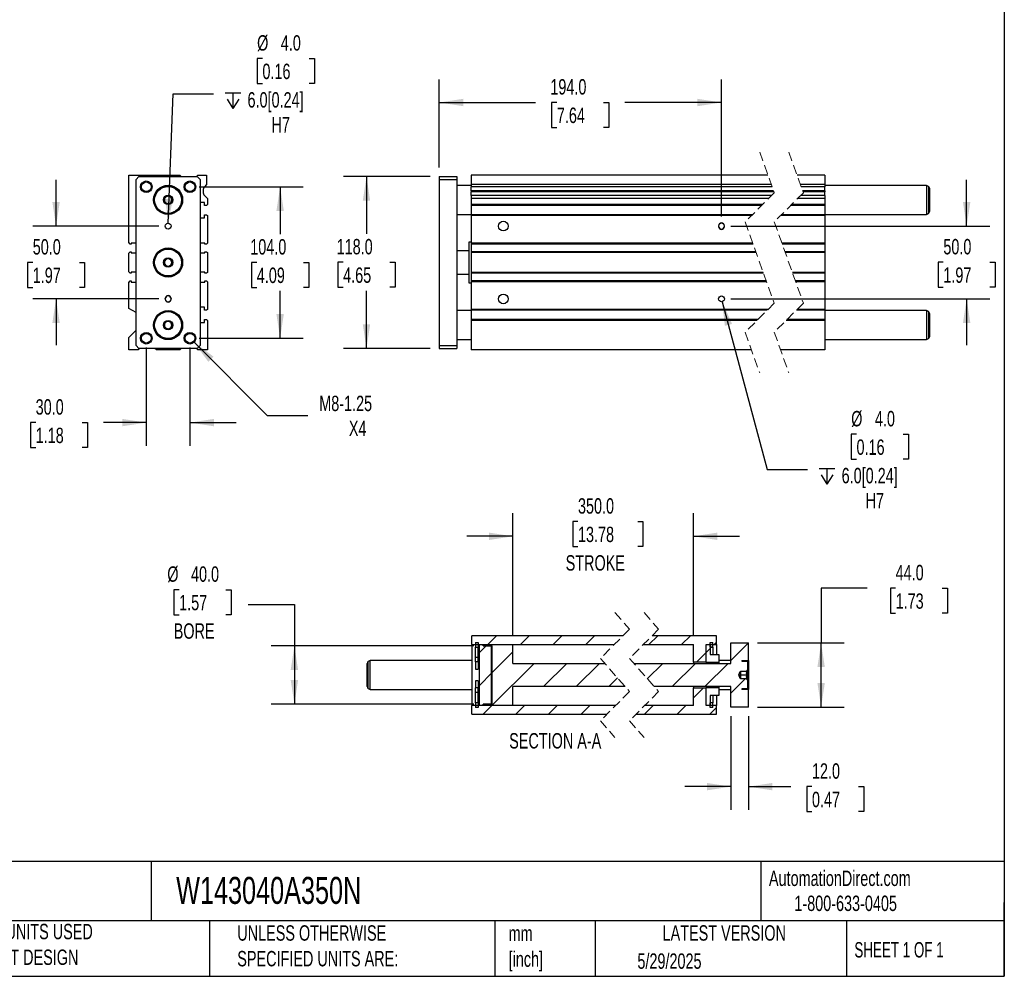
# Model space of a CAD drawing. Header units: millimetres. Extents: x 32 to 1365, y 32 to 1048.
# Tile 3 of 4: x 688 to 1365, y 32 to 689. Entities that reach past the tile are written whole.
import ezdxf

# ---------------------------------------------------------------- set-up
doc = ezdxf.new("R2010")
doc.units = ezdxf.units.MM
doc.header["$LTSCALE"] = 5
doc.linetypes.add('SLD-Dashed', pattern=[1.905, 1.27, -0.635])
doc.linetypes.add('SLD-Solid', pattern=[0])
doc.layers.add('DIMENSIONS', color=140, linetype='SLD-Solid', lineweight=25)
doc.layers.add('TEXT', color=140, linetype='SLD-Solid', lineweight=25)
doc.layers.add('HATCH', color=6, linetype='SLD-Solid')
doc.styles.add('SLDTEXTSTYLE0', font='TXT', dxfattribs={"width": 0.7})
doc.styles.add('SLDTEXTSTYLE1', font='TXT', dxfattribs={"width": 0.65})
doc.dimstyles.new('SLDDIMSTYLE0', dxfattribs={"dimtxt": 10.790039, "dimasz": 16.51, "dimexe": 0, "dimexo": 0.0625, "dimgap": 2.69751, "dimtad": 0, "dimtih": 1, "dimtoh": 1, "dimrnd": 1e-09, "dimzin": 4, "dimdsep": 46, "dimtxsty": 'SLDTEXTSTYLE0', "dimsah": 1, "dimcen": 0.09, "dimadec": 0, "dimazin": 1, "dimtfac": 1, "dimtmove": 0, "dimatfit": 0, "dimfxl": 0, "dimfrac": 2, "dimtolj": 1, "dimtzin": 12, "dimarcsym": 0})
doc.dimstyles.new('SLDDIMSTYLE2', dxfattribs={"dimtxt": 10.790039, "dimasz": 16.51, "dimexe": 0, "dimexo": 0.0625, "dimgap": 2.69751, "dimtad": 0, "dimtih": 1, "dimtoh": 1, "dimrnd": 1e-09, "dimzin": 4, "dimdsep": 46, "dimtxsty": 'SLDTEXTSTYLE0', "dimsah": 1, "dimcen": 0.09, "dimadec": 0, "dimazin": 1, "dimtfac": 1, "dimtofl": 0, "dimtmove": 0, "dimatfit": 3, "dimfxl": 0, "dimfrac": 2, "dimtolj": 1, "dimtzin": 12, "dimarcsym": 0})
doc.dimstyles.new('SLDDIMSTYLE3', dxfattribs={"dimtxt": 10.790039, "dimasz": 16.51, "dimexe": 0, "dimexo": 0.0625, "dimgap": 2.69751, "dimtad": 0, "dimtih": 1, "dimtoh": 1, "dimrnd": 1e-09, "dimzin": 12, "dimdsep": 46, "dimtxsty": 'SLDTEXTSTYLE0', "dimsah": 1, "dimcen": 0, "dimadec": 0, "dimazin": 3, "dimtfac": 1, "dimtofl": 0, "dimtmove": 0, "dimatfit": 3, "dimfxl": 0, "dimfrac": 2, "dimtolj": 1, "dimtzin": 12, "dimarcsym": 0})
doc.dimstyles.new('SLDDIMSTYLE4', dxfattribs={"dimtxt": 10.790039, "dimasz": 16.51, "dimexe": 0, "dimexo": 0.0625, "dimgap": 2.69751, "dimtad": 0, "dimtih": 1, "dimtoh": 1, "dimrnd": 1e-09, "dimzin": 4, "dimdsep": 46, "dimtxsty": 'SLDTEXTSTYLE0', "dimsah": 1, "dimcen": 0, "dimadec": 0, "dimazin": 1, "dimtfac": 1, "dimtofl": 0, "dimtmove": 0, "dimatfit": 3, "dimfxl": 0, "dimfrac": 2, "dimtolj": 1, "dimtzin": 12, "dimarcsym": 0})

# ---------------------------------------------------------------- blocks, each defined once
blk = doc.blocks.new('_D_10')
at = {"layer": 'DIMENSIONS'}
for p, q in [((713.49, 547.16), (713.49, 578.91)), ((784.14, 547.16), (697.61, 547.16)), ((697.46, 522.16), (693.83, 522.16)), ((693.83, 522.16), (693.83, 505.01)), ((729.52, 522.16), (733.14, 522.16)), ((733.14, 522.16), (733.14, 505.01)), ((693.83, 505.01), (697.46, 505.01)), ((733.14, 505.01), (729.52, 505.01)), ((784.14, 497.16), (697.61, 497.16)), ((713.49, 497.16), (713.49, 465.41))]:
    blk.add_line(p, q, dxfattribs=at)
for points in [[(713.49, 547.16), (716.03, 563.67), (710.95, 563.67)], [(713.49, 497.16), (710.95, 480.65), (716.03, 480.65)]]:
    blk.add_solid(points, dxfattribs=at)
at = {"layer": 'DIMENSIONS', "char_height": 10.583, "attachment_point": 1, "style": 'SLDTEXTSTYLE0'}
for s, insert in [('50.0', (697.46, 538.22)), ('1.97', (697.46, 518.65))]:
    blk.add_mtext(s, dxfattribs=dict(at, insert=insert))
blk = doc.blocks.new('_D_11')
at = {"layer": 'DIMENSIONS'}
for p, q in [((811.84, 574.16), (883.36, 574.16)), ((867.49, 574.16), (867.49, 541.72)), ((851.46, 522.16), (847.83, 522.16)), ((847.83, 522.16), (847.83, 505.01)), ((883.52, 522.16), (887.14, 522.16)), ((887.14, 522.16), (887.14, 505.01)), ((847.83, 505.01), (851.46, 505.01)), ((867.49, 470.16), (867.49, 502.59)), ((887.14, 505.01), (883.52, 505.01)), ((811.84, 470.16), (883.36, 470.16))]:
    blk.add_line(p, q, dxfattribs=at)
for points in [[(867.49, 574.16), (864.95, 557.65), (870.03, 557.65)], [(867.49, 470.16), (870.03, 486.67), (864.95, 486.67)]]:
    blk.add_solid(points, dxfattribs=at)
at = {"layer": 'DIMENSIONS', "char_height": 10.583, "attachment_point": 1, "style": 'SLDTEXTSTYLE0'}
for s, insert in [('104.0', (846.97, 538.22)), ('4.09', (851.46, 518.65))]:
    blk.add_mtext(s, dxfattribs=dict(at, insert=insert))
blk = doc.blocks.new('SW_SYMBOL_HOLE_DEPTH')
at = {"layer": 'DIMENSIONS', "color": 0}
for p, q in [((0, 4375), (4000, 4375)), ((500, 2775), (2000, 375)), ((2000, 4375), (2000, 375)), ((3500, 2775), (2000, 375))]:
    blk.add_line(p, q, dxfattribs=at)
blk = doc.blocks.new('_D_12')
at = {"layer": 'DIMENSIONS'}
for p, q in [((855.33, 662.27), (851.7, 662.27)), ((851.7, 662.27), (851.7, 645.12)), ((887.39, 662.27), (891.01, 662.27)), ((891.01, 662.27), (891.01, 645.12)), ((851.7, 645.12), (855.33, 645.12)), ((891.01, 645.12), (887.39, 645.12)), ((790.56, 549.16), (793.94, 638.02)), ((793.94, 638.02), (821.72, 638.02))]:
    blk.add_line(p, q, dxfattribs=at)
blk.add_solid([(790.56, 549.16), (793.73, 565.56), (788.65, 565.75)], dxfattribs=at)
at = {"layer": 'DIMENSIONS', "xscale": 0.002688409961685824, "yscale": 0.002688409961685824, "zscale": 0.002688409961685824}
blk.add_blockref('SW_SYMBOL_HOLE_DEPTH', (829.66, 626.98), dxfattribs=at)
at = {"layer": 'DIMENSIONS', "char_height": 10.583, "attachment_point": 1, "style": 'SLDTEXTSTYLE0'}
for s, insert in [('%%c', (851.67, 678.33)), ('4.0', (867.96, 678.33)), ('0.16', (855.33, 658.76)), ('6.0[0.24]', (845.09, 639.2)), ('H7', (861.57, 622.05))]:
    blk.add_mtext(s, dxfattribs=dict(at, insert=insert))
blk = doc.blocks.new('_D_13')
at = {"layer": 'DIMENSIONS'}
for p, q in [((775.49, 463.81), (775.49, 396.28)), ((805.49, 463.81), (805.49, 396.28)), ((699.47, 412.16), (695.85, 412.16)), ((695.85, 412.16), (695.85, 395.01)), ((731.53, 412.16), (735.16, 412.16)), ((735.16, 412.16), (735.16, 395.01)), ((775.49, 412.16), (746.15, 412.16)), ((805.49, 412.16), (837.24, 412.16)), ((695.85, 395.01), (699.47, 395.01)), ((735.16, 395.01), (731.53, 395.01))]:
    blk.add_line(p, q, dxfattribs=at)
for points in [[(775.49, 412.16), (758.98, 414.7), (758.98, 409.62)], [(805.49, 412.16), (822, 409.62), (822, 414.7)]]:
    blk.add_solid(points, dxfattribs=at)
at = {"layer": 'DIMENSIONS', "char_height": 10.583, "attachment_point": 1, "style": 'SLDTEXTSTYLE0'}
for s, insert in [('30.0', (699.47, 428.22)), ('1.18', (699.47, 408.65))]:
    blk.add_mtext(s, dxfattribs=dict(at, insert=insert))
blk = doc.blocks.new('_D_14')
at = {"layer": 'DIMENSIONS'}
for p, q in [((808.32, 467.33), (858.66, 416.98)), ((858.66, 416.98), (886.45, 416.98))]:
    blk.add_line(p, q, dxfattribs=at)
blk.add_solid([(808.32, 467.33), (818.2, 453.86), (821.79, 457.45)], dxfattribs=at)
at = {"layer": 'DIMENSIONS', "char_height": 10.583, "attachment_point": 1, "style": 'SLDTEXTSTYLE0'}
for s, insert in [('M8-1.25', (894.38, 430.63)), ('X4', (914.74, 413.48))]:
    blk.add_mtext(s, dxfattribs=dict(at, insert=insert))
blk = doc.blocks.new('_D_15')
at = {"layer": 'DIMENSIONS'}
for p, q in [((970.51, 581.16), (910.97, 581.16)), ((926.85, 581.16), (926.85, 541.85)), ((910.82, 522.28), (907.19, 522.28)), ((907.19, 522.28), (907.19, 505.13)), ((942.88, 522.28), (946.5, 522.28)), ((946.5, 522.28), (946.5, 505.13)), ((907.19, 505.13), (910.82, 505.13)), ((926.85, 463.16), (926.85, 502.72)), ((946.5, 505.13), (942.88, 505.13)), ((970.51, 463.16), (910.97, 463.16))]:
    blk.add_line(p, q, dxfattribs=at)
for points in [[(926.85, 581.16), (924.31, 564.65), (929.39, 564.65)], [(926.85, 463.16), (929.39, 479.67), (924.31, 479.67)]]:
    blk.add_solid(points, dxfattribs=at)
at = {"layer": 'DIMENSIONS', "char_height": 10.583, "attachment_point": 1, "style": 'SLDTEXTSTYLE0'}
for s, insert in [('118.0', (906.33, 538.34)), ('4.65', (910.82, 518.78))]:
    blk.add_mtext(s, dxfattribs=dict(at, insert=insert))
blk = doc.blocks.new('_D_16')
at = {"layer": 'DIMENSIONS'}
for p, q in [((976.86, 587.51), (976.86, 647.96)), ((1170.86, 553.76), (1170.86, 647.96)), ((976.86, 632.09), (1043.1, 632.09)), ((1057.71, 632.09), (1054.09, 632.09)), ((1054.09, 632.09), (1054.09, 614.94)), ((1089.78, 632.09), (1093.4, 632.09)), ((1093.4, 632.09), (1093.4, 614.94)), ((1170.86, 632.09), (1104.4, 632.09)), ((1054.09, 614.94), (1057.71, 614.94)), ((1093.4, 614.94), (1089.78, 614.94))]:
    blk.add_line(p, q, dxfattribs=at)
for points in [[(976.86, 632.09), (993.37, 629.55), (993.37, 634.63)], [(1170.86, 632.09), (1154.35, 634.63), (1154.35, 629.55)]]:
    blk.add_solid(points, dxfattribs=at)
at = {"layer": 'DIMENSIONS', "char_height": 10.583, "attachment_point": 1, "style": 'SLDTEXTSTYLE0'}
for s, insert in [('194.0', (1053.23, 648.14)), ('7.64', (1057.71, 628.58))]:
    blk.add_mtext(s, dxfattribs=dict(at, insert=insert))
blk = doc.blocks.new('_D_17')
at = {"layer": 'DIMENSIONS'}
for p, q in [((1339.37, 547.16), (1339.37, 578.91)), ((1177.21, 547.16), (1355.25, 547.16)), ((1323.34, 522.28), (1319.72, 522.28)), ((1319.72, 522.28), (1319.72, 505.13)), ((1355.4, 522.28), (1359.03, 522.28)), ((1359.03, 522.28), (1359.03, 505.13)), ((1319.72, 505.13), (1323.34, 505.13)), ((1359.03, 505.13), (1355.4, 505.13)), ((1177.21, 497.16), (1355.25, 497.16)), ((1339.37, 497.16), (1339.37, 465.41))]:
    blk.add_line(p, q, dxfattribs=at)
for points in [[(1339.37, 547.16), (1341.91, 563.67), (1336.83, 563.67)], [(1339.37, 497.16), (1336.83, 480.65), (1341.91, 480.65)]]:
    blk.add_solid(points, dxfattribs=at)
at = {"layer": 'DIMENSIONS', "char_height": 10.583, "attachment_point": 1, "style": 'SLDTEXTSTYLE0'}
for s, insert in [('50.0', (1323.34, 538.34)), ('1.97', (1323.34, 518.78))]:
    blk.add_mtext(s, dxfattribs=dict(at, insert=insert))
blk = doc.blocks.new('_D_18')
at = {"layer": 'DIMENSIONS'}
for p, q in [((1171.37, 495.23), (1202.29, 379.86)), ((1263.67, 404.11), (1260.05, 404.11)), ((1260.05, 404.11), (1260.05, 386.96)), ((1295.74, 404.11), (1299.36, 404.11)), ((1299.36, 404.11), (1299.36, 386.96)), ((1260.05, 386.96), (1263.67, 386.96)), ((1299.36, 386.96), (1295.74, 386.96)), ((1202.29, 379.86), (1230.07, 379.86))]:
    blk.add_line(p, q, dxfattribs=at)
blk.add_solid([(1171.37, 495.23), (1173.19, 478.62), (1178.1, 479.94)], dxfattribs=at)
at = {"layer": 'DIMENSIONS', "xscale": 0.002688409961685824, "yscale": 0.002688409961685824, "zscale": 0.002688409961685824}
blk.add_blockref('SW_SYMBOL_HOLE_DEPTH', (1238, 368.82), dxfattribs=at)
at = {"layer": 'DIMENSIONS', "char_height": 10.583, "attachment_point": 1, "style": 'SLDTEXTSTYLE0'}
for s, insert in [('%%c', (1260.02, 420.17)), ('4.0', (1276.31, 420.17)), ('0.16', (1263.67, 400.6)), ('6.0[0.24]', (1253.44, 381.04)), ('H7', (1269.92, 363.89))]:
    blk.add_mtext(s, dxfattribs=dict(at, insert=insert))
blk = doc.blocks.new('_D_32')
at = {"layer": 'DIMENSIONS'}
for p, q in [((798.1, 297.34), (794.47, 297.34)), ((794.47, 297.34), (794.47, 280.19)), ((830.16, 297.34), (833.78, 297.34)), ((833.78, 297.34), (833.78, 280.19)), ((845.55, 287.24), (877.3, 287.24)), ((877.3, 287.24), (877.3, 258.76)), ((794.47, 280.19), (798.1, 280.19)), ((833.78, 280.19), (830.16, 280.19)), ((1000.7, 258.76), (861.42, 258.76)), ((877.3, 258.76), (877.3, 218.76)), ((1000.7, 218.76), (861.42, 218.76))]:
    blk.add_line(p, q, dxfattribs=at)
for points in [[(877.3, 258.76), (874.76, 242.25), (879.84, 242.25)], [(877.3, 218.76), (879.84, 235.27), (874.76, 235.27)]]:
    blk.add_solid(points, dxfattribs=at)
at = {"layer": 'DIMENSIONS', "char_height": 10.583, "attachment_point": 1, "style": 'SLDTEXTSTYLE0'}
for s, insert in [('%%c', (789.95, 313.39)), ('40.0', (806.24, 313.39)), ('1.57', (798.1, 293.83)), ('BORE', (794.36, 274.26))]:
    blk.add_mtext(s, dxfattribs=dict(at, insert=insert))
blk = doc.blocks.new('_D_33')
at = {"layer": 'DIMENSIONS'}
for p, q in [((1027.55, 266.11), (1027.55, 349.93)), ((1151.6, 266.11), (1151.6, 349.93)), ((1072.22, 344.15), (1068.6, 344.15)), ((1068.6, 344.15), (1068.6, 327)), ((1113.26, 344.15), (1116.88, 344.15)), ((1116.88, 344.15), (1116.88, 327)), ((1027.55, 334.05), (995.8, 334.05)), ((1151.6, 334.05), (1183.35, 334.05)), ((1068.6, 327), (1072.22, 327)), ((1116.88, 327), (1113.26, 327))]:
    blk.add_line(p, q, dxfattribs=at)
for points in [[(1027.55, 334.05), (1011.04, 336.59), (1011.04, 331.51)], [(1151.6, 334.05), (1168.11, 331.51), (1168.11, 336.59)]]:
    blk.add_solid(points, dxfattribs=at)
at = {"layer": 'DIMENSIONS', "char_height": 10.583, "attachment_point": 1, "style": 'SLDTEXTSTYLE0'}
for s, insert in [('350.0', (1072.22, 360.2)), ('13.78', (1072.22, 340.64)), ('STROKE', (1063.75, 321.07))]:
    blk.add_mtext(s, dxfattribs=dict(at, insert=insert))
blk = doc.blocks.new('_D_34')
at = {"layer": 'DIMENSIONS'}
for p, q in [((1271.1, 298.35), (1239.35, 298.35)), ((1239.35, 298.35), (1239.35, 260.76)), ((1290.54, 298.35), (1286.92, 298.35)), ((1286.92, 298.35), (1286.92, 281.2)), ((1322.61, 298.35), (1326.23, 298.35)), ((1326.23, 298.35), (1326.23, 281.2)), ((1286.92, 281.2), (1290.54, 281.2)), ((1326.23, 281.2), (1322.61, 281.2)), ((1195.7, 260.76), (1255.22, 260.76)), ((1239.35, 216.76), (1239.35, 260.76)), ((1195.7, 216.76), (1255.22, 216.76))]:
    blk.add_line(p, q, dxfattribs=at)
for points in [[(1239.35, 260.76), (1236.81, 244.25), (1241.89, 244.25)], [(1239.35, 216.76), (1241.89, 233.27), (1236.81, 233.27)]]:
    blk.add_solid(points, dxfattribs=at)
at = {"layer": 'DIMENSIONS', "char_height": 10.583, "attachment_point": 1, "style": 'SLDTEXTSTYLE0'}
for s, insert in [('44.0', (1290.54, 314.41)), ('1.73', (1290.54, 294.85))]:
    blk.add_mtext(s, dxfattribs=dict(at, insert=insert))
blk = doc.blocks.new('_D_35')
at = {"layer": 'DIMENSIONS'}
for p, q in [((1177.35, 210.41), (1177.35, 146.16)), ((1189.35, 210.41), (1189.35, 146.16)), ((1177.35, 162.04), (1145.6, 162.04)), ((1189.35, 162.04), (1218.42, 162.04)), ((1233.03, 162.04), (1229.41, 162.04)), ((1229.41, 162.04), (1229.41, 144.89)), ((1265.1, 162.04), (1268.72, 162.04)), ((1268.72, 162.04), (1268.72, 144.89)), ((1229.41, 144.89), (1233.03, 144.89)), ((1268.72, 144.89), (1265.1, 144.89))]:
    blk.add_line(p, q, dxfattribs=at)
for points in [[(1177.35, 162.04), (1160.84, 164.58), (1160.84, 159.5)], [(1189.35, 162.04), (1205.86, 159.5), (1205.86, 164.58)]]:
    blk.add_solid(points, dxfattribs=at)
at = {"layer": 'DIMENSIONS', "char_height": 10.583, "attachment_point": 1, "style": 'SLDTEXTSTYLE0'}
for s, insert in [('12.0', (1233.03, 178.09)), ('0.47', (1233.03, 158.53))]:
    blk.add_mtext(s, dxfattribs=dict(at, insert=insert))
blk = doc.blocks.new('SW_HATCH_1')
at = {"layer": 'HATCH', "color": 0}
for p, q in [((-110.81, 0), (-116.81, -6)), ((-88.36, 0), (-94.36, -6)), ((-65.91, 0), (-71.91, -6)), ((-43.46, 0), (-49.46, -6)), ((0, 0), (-6, -6)), ((22.45, 0), (16.45, -6)), ((40.35, -4.55), (38.9, -6)), ((62.35, -5), (50.35, -17)), ((-117.81, -7), (-122.7, -11.89)), ((-99.45, -11.09), (-114.45, -26.09)), ((33.35, -11.55), (26.75, -18.15)), ((36.1, -8.8), (33.35, -11.55)), ((37.85, -7.05), (37.08, -7.82)), ((-84.91, -19), (-113.91, -48)), ((-62.46, -19), (-78.46, -35)), ((-40.01, -19), (-56.01, -35)), ((3.45, -19), (-7.12, -29.57)), ((25.9, -19), (9.9, -35)), ((48.35, -19), (32.35, -35)), ((-113.7, -25.34), (-122.7, -34.34)), ((-27.58, -29.03), (-33.55, -35)), ((60.3, -29.5), (50.35, -39.45)), ((31.5, -35.85), (24.6, -42.75)), ((-113.91, -48), (-119.91, -54)), ((-91.46, -48), (-97.46, -54)), ((-69.01, -48), (-75.01, -54)), ((-46.55, -48), (-52.55, -54)), ((-3.1, -48), (-9.1, -54)), ((19.35, -48), (13.35, -54)), ((40.35, -49.45), (35.8, -54))]:
    blk.add_line(p, q, dxfattribs=at)

msp = doc.modelspace()

# ---------------------------------------------------------------- linework, layer by layer
at = {"color": 7, "linetype": 'SLD-Dashed', "lineweight": 18}
for p, q in [((1197.145, 598.034), (1207.145, 570.096)), ((1217.145, 598.034), (1227.145, 570.096)), ((1207.145, 570.096), (1187.145, 550.096)), ((1227.145, 570.096), (1207.145, 550.096)), ((1187.145, 550.096), (1207.145, 494.221)), ((1207.145, 550.096), (1227.145, 494.221)), ((1207.145, 494.221), (1187.145, 474.221)), ((1227.145, 494.221), (1207.145, 474.221)), ((1187.145, 474.221), (1197.145, 446.284)), ((1207.145, 474.221), (1217.145, 446.284)), ((1097.636, 281.639), (1107.636, 270.202)), ((1117.636, 281.639), (1127.636, 270.202)), ((1107.636, 270.202), (1087.636, 250.202)), ((1127.636, 270.202), (1107.636, 250.202)), ((1087.636, 250.202), (1107.636, 227.327)), ((1107.636, 250.202), (1127.636, 227.327)), ((1107.636, 227.327), (1087.636, 207.327)), ((1127.636, 227.327), (1107.636, 207.327)), ((1087.636, 207.327), (1097.636, 195.889)), ((1107.636, 207.327), (1117.636, 195.889))]:
    msp.add_line(p, q, dxfattribs=at)
for p, q in [((763.488, 535.839), (763.488, 582.159)), ((763.488, 582.159), (798.488, 582.159)), ((798.488, 582.159), (799.488, 581.159)), ((809.988, 581.159), (810.988, 582.159)), ((810.988, 582.159), (816.988, 582.159)), ((816.988, 582.159), (816.988, 575.659)), ((1202.827, 582.159), (998.857, 582.159)), ((998.857, 582.159), (998.857, 575.659)), ((1241.831, 582.159), (1222.827, 582.159)), ((1241.831, 582.159), (1241.831, 575.659)), ((768.488, 579.159), (770.488, 581.159)), ((768.488, 465.159), (768.488, 579.159)), ((770.488, 581.159), (810.488, 581.159)), ((810.488, 581.159), (812.488, 579.159)), ((812.488, 579.159), (812.488, 465.159)), ((816.988, 575.659), (815.524, 574.195)), ((976.857, 581.159), (988.857, 581.159)), ((976.857, 581.159), (976.857, 579.159)), ((976.857, 579.159), (988.857, 579.159)), ((976.857, 579.159), (976.857, 465.159)), ((988.857, 581.159), (988.857, 579.159)), ((988.857, 579.159), (988.857, 465.159)), ((1205.154, 575.659), (998.857, 575.659)), ((998.857, 575.659), (998.857, 574.195)), ((1241.831, 575.659), (1225.154, 575.659)), ((1241.831, 575.659), (1241.831, 574.195)), ((814.488, 571.509), (814.488, 570.809)), ((998.857, 575.159), (988.857, 575.159)), ((1205.678, 574.195), (998.857, 574.195)), ((998.857, 571.509), (998.857, 574.195)), ((1206.639, 571.509), (998.857, 571.509)), ((998.857, 571.509), (998.857, 570.809)), ((1206.89, 570.809), (998.857, 570.809)), ((998.857, 568.123), (998.857, 570.809)), ((1241.831, 574.195), (1225.678, 574.195)), ((1241.831, 571.509), (1226.639, 571.509)), ((1241.831, 570.809), (1226.89, 570.809)), ((1311.831, 575.159), (1241.831, 575.159)), ((1241.831, 571.509), (1241.831, 574.195)), ((1241.831, 571.509), (1241.831, 570.809)), ((1241.831, 568.123), (1241.831, 570.809)), ((1313.081, 574.437), (1311.831, 575.159)), ((1311.831, 575.159), (1311.831, 555.159)), ((1313.081, 574.437), (1313.081, 555.881)), ((1313.831, 573.138), (1313.831, 557.18)), ((815.488, 563.409), (812.488, 563.409)), ((815.488, 561.409), (815.488, 563.409)), ((815.524, 568.123), (817.488, 566.159)), ((817.488, 561.909), (816.988, 561.409)), ((817.488, 566.159), (817.488, 561.909)), ((1205.172, 568.123), (998.857, 568.123)), ((998.857, 568.123), (998.857, 566.159)), ((1203.208, 566.159), (998.857, 566.159)), ((998.857, 566.159), (998.857, 561.909)), ((1198.958, 561.909), (998.857, 561.909)), ((998.857, 561.909), (998.857, 561.409)), ((1241.831, 561.909), (1218.958, 561.909)), ((1241.831, 566.159), (1223.208, 566.159)), ((1241.831, 568.123), (1225.172, 568.123)), ((1241.831, 568.123), (1241.831, 566.159)), ((1241.831, 566.159), (1241.831, 561.909)), ((1241.831, 561.909), (1241.831, 561.409)), ((816.988, 561.409), (815.488, 561.409)), ((988.857, 555.159), (998.857, 555.159)), ((1198.458, 561.409), (998.857, 561.409)), ((998.857, 561.409), (998.857, 554.909)), ((1241.831, 561.409), (1218.458, 561.409)), ((1241.831, 561.409), (1241.831, 554.909)), ((1241.831, 555.159), (1311.831, 555.159)), ((1311.831, 555.159), (1313.081, 555.881)), ((812.488, 552.909), (815.488, 552.909)), ((815.488, 552.909), (815.488, 554.909)), ((815.488, 554.909), (816.988, 554.909)), ((816.988, 554.909), (817.488, 554.409)), ((817.488, 554.409), (817.488, 535.339)), ((1191.958, 554.909), (998.857, 554.909)), ((998.857, 554.909), (998.857, 554.409)), ((1191.458, 554.409), (998.857, 554.409)), ((998.857, 554.409), (998.857, 535.339)), ((1241.831, 554.409), (1211.458, 554.409)), ((1241.831, 554.909), (1211.958, 554.909)), ((1241.831, 554.909), (1241.831, 554.409)), ((1241.831, 554.409), (1241.831, 535.339)), ((1168.857, 547.409), (1168.857, 546.909)), ((1172.857, 546.909), (1172.857, 547.409)), ((764.488, 534.839), (763.488, 535.839)), ((765.138, 534.839), (764.488, 534.839)), ((768.488, 535.559), (765.138, 535.559)), ((765.138, 535.559), (765.138, 534.839)), ((815.838, 535.559), (812.488, 535.559)), ((815.838, 534.839), (815.838, 535.559)), ((816.988, 534.839), (815.838, 534.839)), ((817.488, 535.339), (816.988, 534.839)), ((998.857, 536.159), (997.107, 536.159)), ((997.107, 536.159), (997.107, 508.159)), ((1192.427, 535.339), (998.857, 535.339)), ((998.857, 535.339), (998.857, 534.839)), ((1192.606, 534.839), (998.857, 534.839)), ((998.857, 534.839), (998.857, 529.489)), ((1241.831, 535.339), (1212.427, 535.339)), ((1241.831, 534.839), (1212.606, 534.839)), ((1241.831, 535.339), (1241.831, 534.839)), ((1241.831, 534.839), (1241.831, 529.489)), ((763.488, 528.489), (764.488, 529.489)), ((763.488, 515.829), (763.488, 528.489)), ((764.488, 529.489), (765.138, 529.489)), ((765.138, 529.489), (765.138, 528.759)), ((765.138, 528.759), (768.488, 528.759)), ((812.488, 528.759), (815.838, 528.759)), ((815.838, 528.759), (815.838, 529.489)), ((815.838, 529.489), (816.988, 529.489)), ((816.988, 529.489), (817.488, 528.989)), ((817.488, 528.989), (817.488, 515.329)), ((997.107, 530.159), (988.857, 530.159)), ((1194.521, 529.489), (998.857, 529.489)), ((998.857, 529.489), (998.857, 528.989)), ((1194.7, 528.989), (998.857, 528.989)), ((998.857, 528.989), (998.857, 515.329)), ((1241.831, 529.489), (1214.521, 529.489)), ((1241.831, 528.989), (1214.7, 528.989)), ((1241.831, 529.489), (1241.831, 528.989)), ((1241.831, 528.989), (1241.831, 515.329)), ((764.488, 514.829), (763.488, 515.829)), ((765.138, 514.829), (764.488, 514.829)), ((768.488, 515.559), (765.138, 515.559)), ((765.138, 515.559), (765.138, 514.829)), ((815.838, 515.559), (812.488, 515.559)), ((815.838, 514.829), (815.838, 515.559)), ((816.988, 514.829), (815.838, 514.829)), ((817.488, 515.329), (816.988, 514.829)), ((1199.59, 515.329), (998.857, 515.329)), ((998.857, 515.329), (998.857, 514.829)), ((1199.769, 514.829), (998.857, 514.829)), ((998.857, 514.829), (998.857, 509.479)), ((1241.831, 515.329), (1219.59, 515.329)), ((1241.831, 514.829), (1219.769, 514.829)), ((1241.831, 515.329), (1241.831, 514.829)), ((1241.831, 514.829), (1241.831, 509.479)), ((763.488, 508.479), (764.488, 509.479)), ((763.488, 490.659), (763.488, 508.479)), ((764.488, 509.479), (765.138, 509.479)), ((765.138, 509.479), (765.138, 508.759)), ((765.138, 508.759), (768.488, 508.759)), ((812.488, 508.759), (815.838, 508.759)), ((815.838, 508.759), (815.838, 509.479)), ((815.838, 509.479), (816.988, 509.479)), ((816.988, 509.479), (817.488, 508.979)), ((817.488, 508.979), (817.488, 489.909)), ((988.857, 514.159), (997.107, 514.159)), ((997.107, 508.159), (998.857, 508.159)), ((1201.684, 509.479), (998.857, 509.479)), ((998.857, 509.479), (998.857, 508.979)), ((1201.863, 508.979), (998.857, 508.979)), ((998.857, 508.979), (998.857, 489.909)), ((1241.831, 509.479), (1221.684, 509.479)), ((1241.831, 508.979), (1221.863, 508.979)), ((1241.831, 509.479), (1241.831, 508.979)), ((1241.831, 508.979), (1241.831, 489.909)), ((788.488, 496.909), (788.488, 497.409)), ((792.488, 497.409), (792.488, 496.909)), ((768.488, 487.772), (763.488, 490.659)), ((815.488, 491.409), (812.488, 491.409)), ((815.488, 489.409), (815.488, 491.409)), ((816.988, 489.409), (815.488, 489.409)), ((817.488, 489.909), (816.988, 489.409)), ((998.857, 489.159), (988.857, 489.159)), ((1202.833, 489.909), (998.857, 489.909)), ((998.857, 489.909), (998.857, 489.409)), ((1202.333, 489.409), (998.857, 489.409)), ((998.857, 489.409), (998.857, 482.909)), ((1241.831, 489.409), (1222.333, 489.409)), ((1241.831, 489.909), (1222.833, 489.909)), ((1241.831, 489.909), (1241.831, 489.409)), ((1241.831, 489.409), (1241.831, 482.909)), ((1311.831, 489.159), (1241.831, 489.159)), ((1313.081, 488.437), (1311.831, 489.159)), ((1311.831, 489.159), (1311.831, 469.159)), ((1313.081, 488.437), (1313.081, 469.881)), ((812.488, 480.909), (815.488, 480.909)), ((815.488, 480.909), (815.488, 482.909)), ((815.488, 482.909), (816.988, 482.909)), ((816.988, 482.909), (817.488, 482.409)), ((817.488, 482.409), (817.488, 462.159)), ((1195.833, 482.909), (998.857, 482.909)), ((998.857, 482.909), (998.857, 482.409)), ((1195.333, 482.409), (998.857, 482.409)), ((998.857, 482.409), (998.857, 462.159)), ((1241.831, 482.409), (1215.333, 482.409)), ((1241.831, 482.909), (1215.833, 482.909)), ((1241.831, 482.909), (1241.831, 482.409)), ((1241.831, 482.409), (1241.831, 462.159)), ((1313.831, 487.138), (1313.831, 471.18)), ((763.488, 470.659), (768.488, 475.659)), ((763.488, 462.159), (763.488, 470.659)), ((988.857, 469.159), (998.857, 469.159)), ((1241.831, 469.159), (1311.831, 469.159)), ((1311.831, 469.159), (1313.081, 469.881)), ((769.988, 462.159), (763.488, 462.159)), ((770.488, 463.159), (768.488, 465.159)), ((770.988, 463.159), (769.988, 462.159)), ((810.488, 463.159), (770.488, 463.159)), ((782.488, 462.159), (781.488, 463.159)), ((798.488, 462.159), (782.488, 462.159)), ((799.488, 463.159), (798.488, 462.159)), ((810.988, 462.159), (809.988, 463.159)), ((812.488, 465.159), (810.488, 463.159)), ((817.488, 462.159), (810.988, 462.159)), ((976.857, 465.159), (988.857, 465.159)), ((976.857, 465.159), (976.857, 463.159)), ((976.857, 463.159), (988.857, 463.159)), ((988.857, 465.159), (988.857, 463.159)), ((1191.463, 462.159), (998.857, 462.159)), ((1241.831, 462.159), (1211.463, 462.159)), ((1103.198, 265.764), (999.298, 265.764)), ((999.298, 259.764), (999.298, 265.764)), ((1167.347, 265.764), (1123.198, 265.764)), ((1167.347, 259.764), (1167.347, 265.764)), ((999.298, 259.764), (1097.198, 259.764)), ((999.298, 259.764), (999.298, 217.764)), ((1001.798, 260.99), (1003.548, 260.99)), ((1001.798, 260.99), (1001.798, 257.944)), ((1001.798, 257.944), (1003.548, 257.944)), ((1001.798, 250.684), (1001.798, 257.944)), ((1003.548, 260.99), (1003.548, 257.944)), ((1003.548, 250.684), (1003.548, 257.944)), ((1004.298, 259.764), (1007.048, 259.764)), ((1004.298, 259.764), (1004.298, 217.764)), ((1007.048, 258.764), (1007.048, 259.764)), ((1007.048, 258.764), (1013.298, 258.764)), ((1012.548, 259.764), (1012.548, 217.764)), ((1012.548, 259.764), (1027.548, 259.764)), ((1013.298, 218.764), (1013.298, 258.764)), ((1027.548, 246.764), (1027.548, 259.764)), ((1117.198, 259.764), (1151.597, 259.764)), ((1151.597, 247.614), (1151.597, 259.764)), ((1160.347, 259.764), (1163.097, 259.764)), ((1160.347, 247.614), (1160.347, 259.764)), ((1160.347, 259.764), (1167.347, 259.764)), ((1160.347, 247.614), (1160.347, 259.764)), ((1163.097, 260.99), (1164.847, 260.99)), ((1163.097, 257.944), (1163.097, 260.99)), ((1163.097, 259.764), (1163.097, 252.764)), ((1163.097, 257.944), (1164.847, 257.944)), ((1164.847, 257.944), (1164.847, 260.99)), ((1164.847, 257.944), (1164.847, 252.764)), ((1167.347, 259.764), (1167.347, 252.764)), ((1177.347, 246.764), (1177.347, 260.764)), ((1177.347, 260.764), (1189.347, 260.764)), ((1189.347, 248.764), (1189.347, 260.764)), ((1003.548, 250.684), (1001.798, 250.684)), ((1001.798, 247.695), (1001.798, 250.684)), ((1003.548, 247.695), (1003.548, 250.684)), ((1163.097, 252.764), (1169.097, 252.764)), ((1169.097, 252.764), (1169.097, 247.614)), ((927.298, 230.785), (927.298, 246.744)), ((929.298, 248.764), (928.048, 248.043)), ((928.048, 229.486), (928.048, 248.043)), ((999.298, 248.764), (929.298, 248.764)), ((929.298, 228.764), (929.298, 248.764)), ((1003.548, 247.695), (1001.798, 247.695)), ((1001.798, 247.695), (1001.798, 242.694)), ((1003.548, 247.695), (1003.548, 242.694)), ((1027.548, 246.764), (1090.641, 246.764)), ((1110.641, 246.764), (1177.347, 246.764)), ((1160.347, 247.614), (1151.597, 247.614)), ((1151.597, 247.614), (1151.597, 246.764)), ((1160.347, 247.614), (1169.097, 247.614)), ((1160.347, 247.614), (1160.347, 246.764)), ((1160.347, 247.614), (1160.347, 246.764)), ((1177.347, 248.764), (1169.097, 248.764)), ((1169.097, 247.614), (1169.097, 246.764)), ((1184.847, 248.764), (1189.347, 248.764)), ((1184.847, 248.764), (1184.847, 248.264)), ((1184.847, 248.264), (1188.597, 248.264)), ((1188.847, 248.014), (1188.847, 242.014)), ((1189.347, 248.764), (1189.347, 228.764)), ((1001.798, 242.694), (1003.548, 242.694)), ((1182.873, 238.764), (1183.782, 241.264)), ((1183.782, 236.264), (1182.873, 238.764)), ((1183.782, 241.264), (1183.847, 241.264)), ((1183.782, 241.264), (1183.782, 236.264)), ((1188.097, 241.264), (1183.847, 241.264)), ((1183.847, 241.264), (1183.847, 240.014)), ((1183.847, 240.014), (1183.847, 237.514)), ((1183.847, 238.764), (1188.483, 238.764)), ((1183.847, 237.514), (1183.847, 236.264)), ((1188.097, 241.264), (1188.847, 242.014)), ((1188.483, 241.264), (1188.097, 241.264)), ((1188.847, 242.014), (1188.847, 235.514)), ((1003.548, 234.834), (1001.798, 234.834)), ((1001.798, 234.834), (1001.798, 229.833)), ((1003.548, 234.834), (1003.548, 229.833)), ((1104.63, 230.764), (1027.548, 230.764)), ((1027.548, 217.764), (1027.548, 230.764)), ((1177.347, 230.764), (1124.63, 230.764)), ((1151.597, 230.764), (1151.597, 229.914)), ((1160.347, 230.764), (1160.347, 229.914)), ((1160.347, 230.764), (1160.347, 229.914)), ((1169.097, 230.764), (1169.097, 229.914)), ((1177.347, 216.764), (1177.347, 230.764)), ((1183.847, 236.264), (1183.782, 236.264)), ((1183.847, 236.264), (1188.097, 236.264)), ((1188.847, 235.514), (1188.097, 236.264)), ((1188.097, 236.264), (1188.483, 236.264)), ((1188.847, 235.514), (1188.847, 229.514)), ((928.048, 229.486), (929.298, 228.764)), ((929.298, 228.764), (999.298, 228.764)), ((1003.548, 229.833), (1001.798, 229.833)), ((1001.798, 226.845), (1001.798, 229.833)), ((1003.548, 226.845), (1001.798, 226.845)), ((1001.798, 219.584), (1001.798, 226.845)), ((1003.548, 226.845), (1003.548, 229.833)), ((1003.548, 219.584), (1003.548, 226.845)), ((1151.597, 217.764), (1151.597, 229.914)), ((1151.597, 229.914), (1160.347, 229.914)), ((1169.097, 229.914), (1160.347, 229.914)), ((1160.347, 217.764), (1160.347, 229.914)), ((1160.347, 217.764), (1160.347, 229.914)), ((1169.097, 224.764), (1163.097, 224.764)), ((1163.097, 224.764), (1163.097, 217.764)), ((1164.847, 224.764), (1164.847, 219.584)), ((1167.347, 224.764), (1167.347, 217.764)), ((1169.097, 229.914), (1169.097, 224.764)), ((1169.097, 228.764), (1177.347, 228.764)), ((1188.597, 229.264), (1184.847, 229.264)), ((1184.847, 229.264), (1184.847, 228.764)), ((1189.347, 228.764), (1184.847, 228.764)), ((1189.347, 216.764), (1189.347, 228.764)), ((1098.073, 217.764), (999.298, 217.764)), ((999.298, 211.764), (999.298, 217.764)), ((1003.548, 219.584), (1001.798, 219.584)), ((1001.798, 219.584), (1001.798, 216.538)), ((1003.548, 219.584), (1003.548, 216.538)), ((1007.048, 217.764), (1004.298, 217.764)), ((1013.298, 218.764), (1007.048, 218.764)), ((1007.048, 217.764), (1007.048, 218.764)), ((1027.548, 217.764), (1012.548, 217.764)), ((1151.597, 217.764), (1118.073, 217.764)), ((1163.097, 217.764), (1160.347, 217.764)), ((1167.347, 217.764), (1160.347, 217.764)), ((1164.847, 219.584), (1163.097, 219.584)), ((1163.097, 216.538), (1163.097, 219.584)), ((1164.847, 216.538), (1164.847, 219.584)), ((1167.347, 211.764), (1167.347, 217.764)), ((1189.347, 216.764), (1177.347, 216.764)), ((999.298, 211.764), (1092.073, 211.764)), ((1003.548, 216.538), (1001.798, 216.538)), ((1112.073, 211.764), (1167.347, 211.764)), ((1164.847, 216.538), (1163.097, 216.538))]:
    msp.add_line(p, q)
for centre, radius in [((775.488, 574.159), 4), ((775.488, 574.159), 3.324), ((805.488, 574.159), 4), ((805.488, 574.159), 3.324), ((790.488, 565.159), 10), ((790.488, 565.159), 9.5), ((790.488, 565.159), 9.25), ((790.488, 565.159), 3.25), ((790.488, 547.159), 2), ((1020.857, 547.159), 3.323), ((790.488, 522.159), 10), ((790.488, 522.159), 9.5), ((790.488, 522.159), 9.25), ((790.488, 522.159), 3.25), ((1020.857, 497.159), 3.323), ((1170.857, 497.159), 2), ((790.488, 479.159), 10), ((790.488, 479.159), 9.5), ((790.488, 479.159), 9.25), ((790.488, 479.159), 3.25), ((775.488, 470.159), 4), ((805.488, 470.159), 4), ((775.488, 470.159), 3.324), ((805.488, 470.159), 3.324)]:
    msp.add_circle(centre, radius)
for centre, radius, start, end in [((818.488, 571.509), 4, 137.820811, 180), ((818.488, 570.809), 4, 180, 222.179189), ((1312.331, 573.138), 1.5, 0.001314, 59.999017), ((790.488, 565.159), 2.5, 120, 180), ((790.488, 565.159), 2.5, 180, 240), ((790.488, 565.159), 2.5, 60, 120), ((790.488, 565.159), 2.5, 240, 300), ((790.488, 565.159), 2.5, 0, 60), ((790.488, 565.159), 2.5, 300, 0), ((1312.331, 557.18), 1.5, 300.000717, 359.998952), ((1170.857, 547.409), 2, 0.000053, 179.999947), ((1170.857, 547.159), 2, 0, 180), ((1170.857, 547.159), 2, 180, 0), ((1170.857, 546.909), 2, 180, 0), ((790.488, 522.159), 2.5, 120, 180), ((790.488, 522.159), 2.5, 180, 240), ((790.488, 522.159), 2.5, 60, 120), ((790.488, 522.159), 2.5, 0, 60), ((790.488, 522.159), 2.5, 300, 0), ((790.488, 522.159), 2.5, 240, 300), ((790.488, 497.409), 2, 0, 180), ((790.488, 497.159), 2, 0, 180), ((790.488, 497.159), 2, 180, 0), ((790.488, 496.909), 2, 180, 0), ((1312.331, 487.138), 1.5, 0.001048, 59.999283), ((790.488, 479.159), 2.5, 120, 180), ((790.488, 479.159), 2.5, 60, 120), ((790.488, 479.159), 2.5, 0, 60), ((790.488, 479.159), 2.5, 180, 240), ((790.488, 479.159), 2.5, 240, 300), ((790.488, 479.159), 2.5, 300, 0), ((1312.331, 471.18), 1.5, 300.000983, 359.998686), ((928.798, 246.744), 1.5, 120.000784, 179.998885), ((1188.597, 248.014), 0.25, 0.000517, 89.998843), ((928.798, 230.785), 1.5, 180.001115, 239.999216), ((1188.597, 229.514), 0.25, 270.001157, 359.999483)]:
    msp.add_arc(centre, radius, start, end)
for points, knots in [([(790.488, 568.046), (790.293, 567.933), (790.093, 567.818), (789.783, 567.638), (789.678, 567.578), (789.463, 567.454), (789.352, 567.39), (789.025, 567.201), (788.81, 567.077), (788.387, 566.833), (788.185, 566.716), (787.988, 566.602)], [0, 0, 0, 0, 0.25, 0.25, 0.375, 0.375, 0.5, 0.5, 0.75, 0.75, 1, 1, 1, 1]), ([(787.988, 566.602), (787.988, 566.377), (787.988, 566.146), (787.988, 565.788), (787.988, 565.666), (787.988, 565.418), (787.988, 565.29), (787.988, 564.912), (787.988, 564.665), (787.988, 564.176), (787.988, 563.942), (787.988, 563.716)], [0, 0, 0, 0, 0.25, 0.25, 0.375, 0.375, 0.5, 0.5, 0.75, 0.75, 1, 1, 1, 1]), ([(787.988, 563.716), (788.184, 563.603), (788.383, 563.487), (788.694, 563.308), (788.799, 563.248), (789.014, 563.123), (789.125, 563.06), (789.452, 562.871), (789.666, 562.747), (790.09, 562.502), (790.292, 562.386), (790.488, 562.272)], [0, 0, 0, 0, 0.25, 0.25, 0.375, 0.375, 0.5, 0.5, 0.75, 0.75, 1, 1, 1, 1]), ([(792.988, 566.602), (792.793, 566.715), (792.593, 566.83), (792.283, 567.01), (792.178, 567.07), (791.963, 567.194), (791.852, 567.258), (791.525, 567.447), (791.31, 567.571), (790.887, 567.815), (790.685, 567.932), (790.488, 568.046)], [0, 0, 0, 0, 0.25, 0.25, 0.375, 0.375, 0.5, 0.5, 0.75, 0.75, 1, 1, 1, 1]), ([(790.488, 562.272), (790.684, 562.385), (790.883, 562.5), (791.194, 562.679), (791.299, 562.74), (791.514, 562.864), (791.625, 562.928), (791.952, 563.117), (792.166, 563.241), (792.59, 563.485), (792.792, 563.602), (792.988, 563.716)], [0, 0, 0, 0, 0.25, 0.25, 0.375, 0.375, 0.5, 0.5, 0.75, 0.75, 1, 1, 1, 1]), ([(792.988, 563.716), (792.988, 563.941), (792.988, 564.172), (792.988, 564.53), (792.988, 564.652), (792.988, 564.9), (792.988, 565.028), (792.988, 565.406), (792.988, 565.653), (792.988, 566.142), (792.988, 566.375), (792.988, 566.602)], [0, 0, 0, 0, 0.25, 0.25, 0.375, 0.375, 0.5, 0.5, 0.75, 0.75, 1, 1, 1, 1]), ([(790.488, 525.046), (790.293, 524.933), (790.093, 524.818), (789.783, 524.638), (789.678, 524.578), (789.463, 524.454), (789.352, 524.39), (789.025, 524.201), (788.81, 524.077), (788.387, 523.833), (788.185, 523.716), (787.988, 523.602)], [0, 0, 0, 0, 0.25, 0.25, 0.375, 0.375, 0.5, 0.5, 0.75, 0.75, 1, 1, 1, 1]), ([(787.988, 523.602), (787.988, 523.377), (787.988, 523.146), (787.988, 522.788), (787.988, 522.666), (787.988, 522.418), (787.988, 522.29), (787.988, 521.912), (787.988, 521.665), (787.988, 521.176), (787.988, 520.942), (787.988, 520.716)], [0, 0, 0, 0, 0.25, 0.25, 0.375, 0.375, 0.5, 0.5, 0.75, 0.75, 1, 1, 1, 1]), ([(792.988, 523.602), (792.793, 523.715), (792.593, 523.83), (792.283, 524.01), (792.178, 524.07), (791.963, 524.194), (791.852, 524.258), (791.525, 524.447), (791.31, 524.571), (790.887, 524.815), (790.685, 524.932), (790.488, 525.046)], [0, 0, 0, 0, 0.25, 0.25, 0.375, 0.375, 0.5, 0.5, 0.75, 0.75, 1, 1, 1, 1]), ([(792.988, 520.716), (792.988, 520.941), (792.988, 521.172), (792.988, 521.53), (792.988, 521.652), (792.988, 521.9), (792.988, 522.028), (792.988, 522.406), (792.988, 522.653), (792.988, 523.142), (792.988, 523.375), (792.988, 523.602)], [0, 0, 0, 0, 0.25, 0.25, 0.375, 0.375, 0.5, 0.5, 0.75, 0.75, 1, 1, 1, 1]), ([(787.988, 520.716), (788.184, 520.603), (788.383, 520.487), (788.694, 520.308), (788.799, 520.248), (789.014, 520.123), (789.125, 520.06), (789.452, 519.871), (789.666, 519.747), (790.09, 519.502), (790.292, 519.386), (790.488, 519.272)], [0, 0, 0, 0, 0.25, 0.25, 0.375, 0.375, 0.5, 0.5, 0.75, 0.75, 1, 1, 1, 1]), ([(790.488, 519.272), (790.684, 519.385), (790.883, 519.5), (791.194, 519.679), (791.299, 519.74), (791.514, 519.864), (791.625, 519.928), (791.952, 520.117), (792.166, 520.241), (792.59, 520.485), (792.792, 520.602), (792.988, 520.716)], [0, 0, 0, 0, 0.25, 0.25, 0.375, 0.375, 0.5, 0.5, 0.75, 0.75, 1, 1, 1, 1]), ([(790.488, 482.046), (790.293, 481.933), (790.093, 481.818), (789.783, 481.638), (789.678, 481.578), (789.463, 481.454), (789.352, 481.39), (789.025, 481.201), (788.81, 481.077), (788.387, 480.833), (788.185, 480.716), (787.988, 480.602)], [0, 0, 0, 0, 0.25, 0.25, 0.375, 0.375, 0.5, 0.5, 0.75, 0.75, 1, 1, 1, 1]), ([(787.988, 480.602), (787.988, 480.377), (787.988, 480.146), (787.988, 479.788), (787.988, 479.666), (787.988, 479.418), (787.988, 479.29), (787.988, 478.912), (787.988, 478.665), (787.988, 478.176), (787.988, 477.942), (787.988, 477.716)], [0, 0, 0, 0, 0.25, 0.25, 0.375, 0.375, 0.5, 0.5, 0.75, 0.75, 1, 1, 1, 1]), ([(792.988, 480.602), (792.793, 480.715), (792.593, 480.83), (792.283, 481.01), (792.178, 481.07), (791.963, 481.194), (791.852, 481.258), (791.525, 481.447), (791.31, 481.571), (790.887, 481.815), (790.685, 481.932), (790.488, 482.046)], [0, 0, 0, 0, 0.25, 0.25, 0.375, 0.375, 0.5, 0.5, 0.75, 0.75, 1, 1, 1, 1]), ([(792.988, 477.716), (792.988, 477.941), (792.988, 478.172), (792.988, 478.53), (792.988, 478.652), (792.988, 478.9), (792.988, 479.028), (792.988, 479.406), (792.988, 479.653), (792.988, 480.142), (792.988, 480.375), (792.988, 480.602)], [0, 0, 0, 0, 0.25, 0.25, 0.375, 0.375, 0.5, 0.5, 0.75, 0.75, 1, 1, 1, 1]), ([(787.988, 477.716), (788.184, 477.603), (788.383, 477.487), (788.694, 477.308), (788.799, 477.248), (789.014, 477.123), (789.125, 477.06), (789.452, 476.871), (789.666, 476.747), (790.09, 476.502), (790.292, 476.386), (790.488, 476.272)], [0, 0, 0, 0, 0.25, 0.25, 0.375, 0.375, 0.5, 0.5, 0.75, 0.75, 1, 1, 1, 1]), ([(790.488, 476.272), (790.684, 476.385), (790.883, 476.5), (791.194, 476.679), (791.299, 476.74), (791.514, 476.864), (791.625, 476.928), (791.952, 477.117), (792.166, 477.241), (792.59, 477.485), (792.792, 477.602), (792.988, 477.716)], [0, 0, 0, 0, 0.25, 0.25, 0.375, 0.375, 0.5, 0.5, 0.75, 0.75, 1, 1, 1, 1]), ([(1188.483, 238.764), (1188.312, 239.12), (1188.019, 239.726), (1188.152, 240.634), (1188.381, 241.069), (1188.483, 241.264)], [0, 0, 0, 0, 0.4397724, 0.7488485, 1, 1, 1, 1]), ([(1188.483, 236.264), (1188.312, 236.62), (1188.019, 237.226), (1188.152, 238.134), (1188.381, 238.569), (1188.483, 238.764)], [0, 0, 0, 0, 0.4397724, 0.7488485, 1, 1, 1, 1])]:
    msp.add_open_spline(points, degree=3, knots=knots)
at = {"layer": 'TEXT'}
for p, q in [((1365.25, 1047.75), (1365.25, 31.75)), ((1365.25, 110.631), (31.75, 110.631)), ((778.794, 110.631), (778.794, 69.85)), ((1197.877, 110.631), (1197.877, 69.85)), ((1365.25, 31.75), (1365.25, 82.55)), ((1365.25, 69.85), (31.75, 69.85)), ((818.901, 69.85), (818.901, 31.75)), ((1015.122, 69.85), (1015.122, 31.75)), ((1084.06, 69.85), (1084.06, 31.75)), ((1256.744, 69.85), (1256.744, 31.75)), ((31.75, 31.75), (1365.25, 31.75))]:
    msp.add_line(p, q, dxfattribs=at)

# ---------------------------------------------------------------- block references
at = {"layer": 'HATCH'}
msp.add_blockref('SW_HATCH_1', (1126.995, 265.764), dxfattribs=at)

# ---------------------------------------------------------------- texts
at = {"layer": 'TEXT'}
for s, insert, char_height, attachment_point, style in [('SECTION A-A', (1056.59, 198.84), 10.58333, 2, 'SLDTEXTSTYLE0'), ('AutomationDirect.com', (1203.475, 104.383), 10.58333, 1, 'SLDTEXTSTYLE0'), ('W143040A350N', (796.039, 100.032), 18.52083, 1, 'SLDTEXTSTYLE0'), ('1-800-633-0405', (1220.958, 87.185), 10.58333, 1, 'SLDTEXTSTYLE0'), ('METRIC UNITS USED ^JFOR PART DESIGN', (638.022, 67.779), 10.58333, 1, 'SLDTEXTSTYLE0'), ('UNLESS OTHERWISE ^JSPECIFIED UNITS ARE:', (838.04, 66.803), 10.58333, 1, 'SLDTEXTSTYLE0'), ('mm^J[inch]', (1024.536, 66.486), 10.5833, 1, 'SLDTEXTSTYLE0'), ('LATEST VERSION', (1172.761, 66.82), 10.58333, 2, 'SLDTEXTSTYLE0'), ('SHEET 1 OF 1', (1262.206, 55.257), 10.58333, 1, 'SLDTEXTSTYLE1'), ('5/29/2025', (1113.064, 47.486), 10.5833, 1, 'SLDTEXTSTYLE0')]:
    msp.add_mtext(s, dxfattribs=dict(at, insert=insert, char_height=char_height, attachment_point=attachment_point, style=style))

# ---------------------------------------------------------------- dimensions: what is measured, and where the dimension line sits
at = {"layer": 'DIMENSIONS'}
for p1, p2, picture, middle in [((790.412, 545.16), (790.564, 549.157), '_D_12', (871.358, 643.6)), ((1170.34, 499.091), (1171.375, 495.227), '_D_18', (1279.706, 385.44))]:
    dim = msp.add_diameter_dim_2p(p1=p1, p2=p2, text='<>\\P{\\fGDT;x}6.0[0.24]\\PH7', dimstyle='SLDDIMSTYLE4', dxfattribs=at)
    dim.commit()
    dim.dimension.update_dxf_attribs({"geometry": picture, "text_midpoint": middle, "dimtype": 163})
for base, p1, p2, dimstyle, picture, middle in [((1170.857, 632.085), (976.857, 581.159), (1170.857, 547.409), 'SLDDIMSTYLE2', '_D_16', (1073.746, 632.085)), ((805.488, 412.159), (775.488, 470.159), (805.488, 470.159), 'SLDDIMSTYLE0', '_D_13', (715.501, 412.159)), ((1177.347, 162.037), (1189.347, 216.764), (1177.347, 216.764), 'SLDDIMSTYLE0', '_D_35', (1249.066, 162.037))]:
    dim = msp.add_linear_dim(base=base, p1=p1, p2=p2, dimstyle=dimstyle, dxfattribs=at)
    dim.commit()
    dim.dimension.update_dxf_attribs({"geometry": picture, "text_midpoint": middle, "dimtype": 160})
for base, p1, p2, dimstyle, picture, middle in [((713.488, 497.159), (790.488, 547.159), (790.488, 497.159), 'SLDDIMSTYLE0', '_D_10', (713.488, 522.159)), ((926.848, 463.159), (976.857, 581.159), (976.857, 463.159), 'SLDDIMSTYLE2', '_D_15', (926.848, 522.283)), ((1339.372, 497.159), (1170.857, 547.159), (1170.857, 497.159), 'SLDDIMSTYLE0', '_D_17', (1339.372, 522.283)), ((867.488, 470.159), (805.488, 574.159), (805.488, 470.159), 'SLDDIMSTYLE2', '_D_11', (867.488, 522.159)), ((1239.347, 260.764), (1189.347, 216.764), (1189.347, 260.764), 'SLDDIMSTYLE2', '_D_34', (1239.347, 298.352))]:
    dim = msp.add_linear_dim(base=base, p1=p1, p2=p2, angle=90, dimstyle=dimstyle, dxfattribs=at)
    dim.commit()
    dim.dimension.update_dxf_attribs({"geometry": picture, "text_midpoint": middle, "dimtype": 160})
dim = msp.add_diameter_dim_2p(p1=(802.66, 472.987), p2=(808.317, 467.33), text='M8-1.25\\PX4', dimstyle='SLDDIMSTYLE3', override={"dimpost": '<>'}, dxfattribs=at)
dim.commit()
dim.dimension.update_dxf_attribs({"geometry": '_D_14', "text_midpoint": (924.055, 416.983), "dimtype": 163})
dim = msp.add_linear_dim(base=(1151.597, 334.052), p1=(1027.548, 259.764), p2=(1151.597, 259.764), text='350.0\\PSTROKE', dimstyle='SLDDIMSTYLE0', dxfattribs=at)
dim.commit()
dim.dimension.update_dxf_attribs({"geometry": '_D_33', "text_midpoint": (1092.74, 334.052), "dimtype": 160})
dim = msp.add_linear_dim(base=(877.298, 218.764), p1=(1007.048, 258.764), p2=(1007.048, 218.764), angle=90, text='%%c<>\\PBORE', dimstyle='SLDDIMSTYLE2', dxfattribs=at)
dim.commit()
dim.dimension.update_dxf_attribs({"geometry": '_D_32', "text_midpoint": (877.298, 287.242), "dimtype": 160})

doc.saveas('drawing.dxf')
